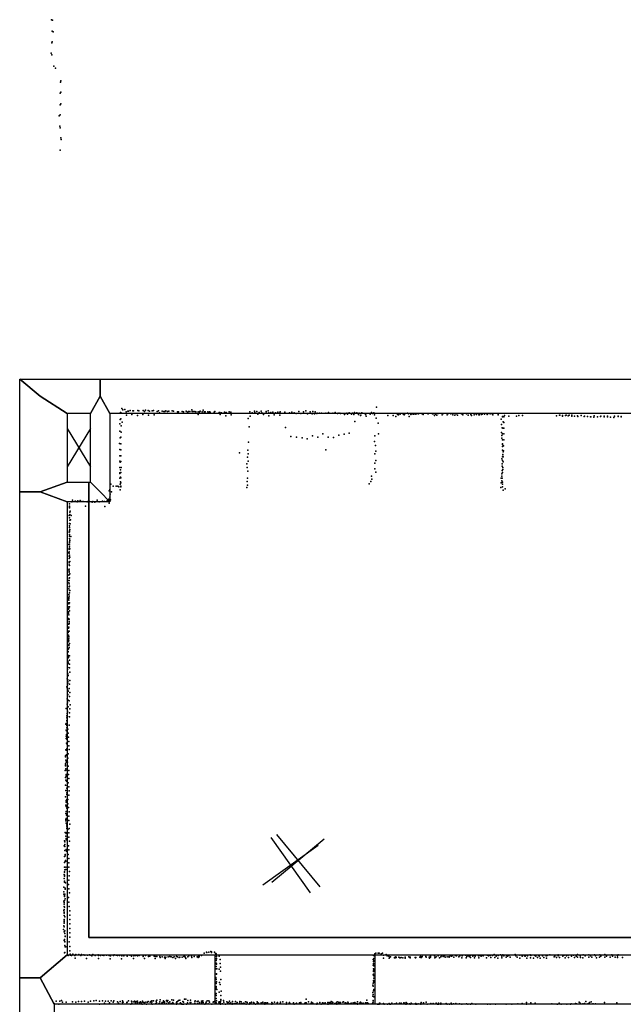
# Model space of a CAD drawing. Header units: millimetres. Extents: x 2956 to 18202, y -3010 to 34175.
# Tile 11 of 16: x 2956 to 6506, y 13104 to 18894. Entities that reach past the tile are written whole.
import ezdxf

# ---------------------------------------------------------------- set-up
doc = ezdxf.new("R2010")
doc.units = ezdxf.units.MM
for name, color, linetype in [('DOORS', 7, 'Continuous'), ('HWALLS', 32, 'Continuous'), ('P', 9, 'Continuous'), ('PANOS', 10, 'Continuous'), ('ROOMS', 1, 'Continuous'), ('STRUCTS', 4, 'Continuous'), ('WALLS', 3, 'Continuous')]:
    doc.layers.add(name, color=color, linetype=linetype)

msp = doc.modelspace()

# ---------------------------------------------------------------- linework, layer by layer
at = {"layer": 'DOORS'}
msp.add_lwpolyline([(4104.8, 13395), (5044.6, 13395), (5044.6, 13105), (4104.8, 13105), (4104.8, 13395)], dxfattribs=at)
at = {"layer": 'HWALLS'}
for points in [[(3361.8, 13497.4), (3361.8, 16059.9), (3361.8, 16116.9)], [(3361.8, 13497.4), (8886.9, 13497.4), (9077.3, 13497.4)]]:
    msp.add_lwpolyline(points, dxfattribs=at)
at = {"layer": 'P'}
for p in [(3142, 18894), (3149, 18892), (3146, 18827), (3153, 18822), (3147, 18764), (3144, 18757), (3141, 18698), (3145, 18688), (3156, 18621), (3166, 18608), (3196, 18527), (3198, 18535), (3193, 18461), (3198, 18467), (3193, 18393), (3197, 18400), (3188, 18329), (3193, 18335), (3192, 18268), (3193, 18259), (3197, 18200), (3199, 18190), (3193, 18126), (3548, 16584), (3554, 16580), (3556, 16607), (3562, 16600), (3574, 16602), (3581, 16589), (3583, 16568), (3591, 16593), (3596, 16592), (3605, 16596), (3615, 16572), (3622, 16594), (3625, 16594), (3649, 16566), (3651, 16596), (3656, 16594), (3680, 16572), (3681, 16597), (3689, 16590), (3696, 16598), (3712, 16597), (3714, 16568), (3719, 16592), (3734, 16595), (3742, 16596), (3746, 16571), (3765, 16591), (3772, 16594), (3777, 16582), (3794, 16593), (3803, 16591), (3810, 16591), (3816, 16594), (3825, 16590), (3832, 16592), (3852, 16595), (3861, 16593), (3883, 16589), (3890, 16589), (3912, 16591), (3920, 16588), (3934, 16592), (3942, 16587), (3948, 16590), (3956, 16591), (3969, 16600), (3970, 16590), (3976, 16591), (3985, 16590), (3991, 16588), (4005, 16589), (4005, 16573), (4014, 16588), (4018, 16592), (4028, 16588), (4034, 16598), (4041, 16588), (4047, 16588), (4062, 16589), (4068, 16583), (4071, 16589), (4076, 16586), (4100, 16586), (4100, 16581), (4104, 16590), (4128, 16584), (4132, 16585), (4134, 16572), (4143, 16583), (4160, 16587), (4168, 16564), (4170, 16584), (4187, 16589), (4198, 16587), (4199, 16571), (4309, 16588), (4311, 16562), (4323, 16582), (4336, 16593), (4338, 16584), (4350, 16591), (4357, 16574), (4365, 16584), (4376, 16593), (4379, 16583), (4390, 16573), (4405, 16590), (4406, 16583), (4417, 16594), (4420, 16583), (4421, 16564), (4433, 16584), (4445, 16587), (4453, 16571), (4461, 16583), (4472, 16583), (4474, 16586), (4485, 16568), (4486, 16583), (4488, 16589), (4514, 16582), (4515, 16586), (4541, 16580), (4542, 16582), (4556, 16586), (4570, 16583), (4581, 16578), (4597, 16590), (4609, 16579), (4624, 16589), (4638, 16594), (4649, 16576), (4664, 16588), (4675, 16576), (4679, 16590), (4689, 16576), (4693, 16588), (4703, 16578), (4706, 16580), (4719, 16581), (4730, 16581), (4757, 16581), (4771, 16584), (4798, 16580), (4811, 16584), (4824, 16578), (4829, 16580), (4839, 16581), (4842, 16578), (4865, 16573), (4870, 16578), (4879, 16581), (4883, 16574), (4894, 16582), (4907, 16575), (4912, 16580), (4920, 16572), (4924, 16584), (4939, 16583), (4949, 16572), (4953, 16581), (4960, 16567), (4961, 16569), (4967, 16583), (4989, 16573), (4993, 16579), (4993, 16563), (5017, 16574), (5024, 16585), (5031, 16579), (5038, 16583), (5043, 16571), (5054, 16615), (5121, 16567), (5152, 16566), (5168, 16560), (5178, 16573), (5183, 16570), (5193, 16575), (5207, 16578), (5213, 16575), (5216, 16571), (5221, 16577), (5237, 16580), (5242, 16576), (5246, 16561), (5256, 16573), (5264, 16577), (5271, 16574), (5278, 16576), (5285, 16574), (5294, 16579), (5301, 16576), (5323, 16576), (5328, 16572), (5353, 16578), (5358, 16577), (5383, 16576), (5387, 16576), (5395, 16567), (5401, 16575), (5409, 16569), (5417, 16579), (5440, 16570), (5448, 16578), (5470, 16570), (5477, 16579), (5492, 16577), (5502, 16571), (5515, 16569), (5522, 16576), (5531, 16569), (5553, 16577), (5561, 16571), (5583, 16577), (5593, 16569), (5609, 16573), (5612, 16567), (5628, 16570), (5641, 16574), (5643, 16572), (5656, 16571), (5660, 16571), (5672, 16573), (5676, 16575), (5689, 16575), (5705, 16573), (5707, 16574), (5722, 16576), (5737, 16572), (5738, 16570), (5769, 16575), (5770, 16571), (5795, 16559), (5796, 16560), (5802, 16559), (5807, 16566), (5833, 16563), (5877, 16562), (5892, 16567), (5913, 16566), (6113, 16564), (6130, 16568), (6133, 16569), (6147, 16566), (6147, 16563), (6165, 16567), (6170, 16568), (6181, 16565), (6188, 16568), (6203, 16568), (6203, 16562), (6218, 16563), (6237, 16564), (6239, 16561), (6258, 16567), (6275, 16561), (6278, 16562), (6294, 16560), (6312, 16559), (6314, 16558), (6335, 16564), (6353, 16559), (6372, 16560), (6374, 16562), (6392, 16559), (6393, 16562), (6412, 16559), (6413, 16563), (6453, 16562), (6475, 16563), (6475, 16561), (6492, 16560), (6493, 16558), (3544, 16517), (3547, 16544), (3550, 16548), (3552, 16505), (3558, 16528), (4300, 16549), (4927, 16532), (5053, 16551), (5063, 16522), (5788, 16546), (5789, 16514), (5798, 16530), (5802, 16526), (6333, 16557), (6430, 16557), (6450, 16555), (3544, 16475), (3552, 16469), (4305, 16500), (4519, 16496), (4551, 16444), (4678, 16448), (4739, 16458), (4832, 16451), (4863, 16457), (4894, 16462), (5044, 16448), (5065, 16459), (5790, 16466), (5791, 16450), (5793, 16495), (5796, 16459), (5797, 16493), (5803, 16492), (5803, 16459), (3543, 16402), (3546, 16435), (3550, 16439), (3551, 16400), (4302, 16410), (4583, 16440), (4616, 16436), (4647, 16429), (4709, 16440), (4770, 16440), (4801, 16438), (5042, 16413), (5049, 16391), (5792, 16434), (5795, 16424), (5795, 16400), (5796, 16396), (5801, 16388), (5802, 16424), (3544, 16366), (3545, 16330), (3551, 16365), (3551, 16330), (4249, 16348), (4298, 16362), (4300, 16342), (4756, 16365), (5044, 16341), (5050, 16356), (5795, 16363), (5796, 16384), (5797, 16338), (5797, 16336), (5798, 16353), (5800, 16358), (3545, 16299), (3546, 16292), (3551, 16297), (4291, 16282), (4295, 16322), (4300, 16299), (5045, 16287), (5051, 16303), (5792, 16311), (5793, 16282), (5793, 16269), (5795, 16303), (5796, 16324), (5799, 16323), (5799, 16294), (3544, 16226), (3545, 16261), (3545, 16230), (3548, 16248), (3550, 16232), (3552, 16261), (4293, 16261), (4297, 16239), (5045, 16254), (5051, 16233), (5792, 16224), (5793, 16243), (5796, 16231), (5797, 16260), (5797, 16250), (3491, 16163), (3544, 16199), (3547, 16162), (3549, 16205), (3549, 16177), (3550, 16200), (3550, 16171), (4294, 16178), (4295, 16158), (4296, 16198), (5011, 16165), (5020, 16178), (5024, 16209), (5027, 16192), (5787, 16198), (5788, 16171), (5792, 16210), (5792, 16182), (5794, 16199), (5796, 16175), (5796, 16163), (3482, 16124), (3485, 16132), (3487, 16104), (3495, 16118), (3505, 16151), (3523, 16152), (3532, 16151), (3539, 16147), (3546, 16129), (3550, 16148), (3551, 16152), (4292, 16143), (5786, 16143), (5796, 16148), (5799, 16128), (5811, 16136), (3249, 16047), (3263, 16060), (3266, 16068), (3278, 16061), (3283, 16063), (3293, 16060), (3297, 16065), (3311, 16067), (3322, 16061), (3329, 16061), (3353, 16059), (3357, 16061), (3364, 16063), (3382, 16057), (3386, 16061), (3397, 16057), (3412, 16068), (3424, 16060), (3442, 16062), (3454, 16061), (3470, 16065), (3479, 16075), (3481, 16060), (3482, 16051), (3483, 16068), (3485, 16087), (3490, 16070), (3249, 16033), (3249, 16029), (3249, 16023), (3250, 15998), (3250, 15985), (3252, 16005), (3252, 16004), (3343, 16033), (3457, 16032), (3247, 15978), (3248, 15932), (3249, 15964), (3250, 15951), (3252, 15929), (3255, 15954), (3259, 15979), (3247, 15880), (3248, 15909), (3248, 15889), (3248, 15882), (3248, 15866), (3249, 15918), (3250, 15897), (3245, 15809), (3248, 15817), (3249, 15857), (3249, 15844), (3249, 15824), (3249, 15807), (3250, 15833), (3250, 15832), (3256, 15856), (3243, 15759), (3246, 15784), (3246, 15779), (3246, 15766), (3247, 15757), (3248, 15795), (3251, 15783), (3246, 15739), (3246, 15726), (3246, 15706), (3246, 15700), (3248, 15745), (3250, 15708), (3251, 15734), (3245, 15660), (3246, 15688), (3246, 15664), (3246, 15651), (3246, 15645), (3246, 15632), (3249, 15684), (3251, 15635), (3243, 15596), (3245, 15628), (3245, 15582), (3246, 15597), (3247, 15610), (3247, 15576), (3248, 15612), (3245, 15548), (3246, 15559), (3247, 15562), (3248, 15563), (3248, 15538), (3249, 15523), (3250, 15538), (3243, 15486), (3244, 15481), (3244, 15466), (3244, 15460), (3245, 15515), (3245, 15514), (3245, 15496), (3245, 15491), (3247, 15505), (3249, 15466), (3243, 15428), (3243, 15413), (3243, 15404), (3244, 15442), (3244, 15433), (3249, 15442), (3249, 15418), (3242, 15374), (3244, 15395), (3244, 15394), (3244, 15367), (3246, 15355), (3246, 15346), (3247, 15370), (3241, 15290), (3242, 15323), (3242, 15316), (3242, 15298), (3243, 15340), (3245, 15322), (3246, 15341), (3246, 15298), (3240, 15275), (3240, 15236), (3242, 15275), (3242, 15249), (3243, 15256), (3245, 15268), (3245, 15258), (3245, 15241), (3240, 15193), (3241, 15179), (3241, 15178), (3243, 15195), (3244, 15219), (3245, 15214), (3247, 15202), (3249, 15226), (3239, 15123), (3240, 15117), (3241, 15142), (3242, 15154), (3242, 15143), (3243, 15155), (3248, 15129), (3249, 15154), (3237, 15074), (3238, 15084), (3240, 15109), (3249, 15105), (3249, 15082), (3250, 15058), (3235, 15018), (3237, 15051), (3238, 15035), (3238, 15013), (3238, 15002), (3239, 15047), (3240, 15037), (3250, 15009), (3233, 14972), (3234, 14965), (3236, 14981), (3238, 14993), (3238, 14951), (3240, 14946), (3247, 14962), (3249, 14986), (3250, 14938), (3234, 14901), (3236, 14920), (3237, 14929), (3239, 14926), (3241, 14892), (3247, 14889), (3249, 14914), (3230, 14843), (3235, 14869), (3236, 14828), (3236, 14825), (3237, 14878), (3240, 14853), (3250, 14842), (3252, 14866), (3232, 14801), (3232, 14774), (3233, 14788), (3234, 14768), (3235, 14815), (3236, 14796), (3249, 14819), (3249, 14795), (3228, 14751), (3230, 14755), (3230, 14717), (3231, 14713), (3232, 14744), (3232, 14730), (3239, 14722), (3246, 14746), (3229, 14682), (3230, 14667), (3231, 14691), (3232, 14675), (3232, 14663), (3235, 14701), (3241, 14698), (3243, 14675), (3244, 14650), (3228, 14600), (3229, 14598), (3231, 14640), (3232, 14606), (3234, 14632), (3245, 14625), (3246, 14602), (3226, 14566), (3226, 14560), (3227, 14567), (3228, 14541), (3230, 14538), (3231, 14572), (3239, 14552), (3241, 14577), (3223, 14480), (3225, 14506), (3226, 14518), (3226, 14510), (3227, 14490), (3227, 14482), (3229, 14529), (3237, 14528), (3241, 14504), (3244, 14480), (3226, 14438), (3227, 14423), (3229, 14456), (3229, 14445), (3230, 14448), (3231, 14416), (3243, 14455), (3244, 14432), (3226, 14393), (3228, 14362), (3232, 14376), (3234, 14391), (3234, 14361), (3241, 14407), (3245, 14384), (3247, 14359), (3226, 14325), (3229, 14301), (3230, 14303), (3232, 14347), (3232, 14339), (3232, 14309), (3233, 14339), (3239, 14309), (3245, 14334), (3228, 14275), (3229, 14268), (3230, 14294), (3233, 14257), (3235, 14263), (3238, 14284), (3243, 14261), (3227, 14192), (3228, 14227), (3230, 14238), (3230, 14198), (3231, 14224), (3231, 14216), (3236, 14187), (3245, 14210), (3245, 14186), (3247, 14237), (3227, 14183), (3229, 14169), (3232, 14160), (3232, 14139), (3233, 14151), (3234, 14144), (3238, 14132), (3247, 14138), (3250, 14163), (3223, 14114), (3228, 14094), (3229, 14108), (3229, 14079), (3230, 14072), (3232, 14114), (3244, 14112), (3244, 14087), (3218, 14037), (3219, 14066), (3221, 14044), (3222, 14059), (3222, 14032), (3230, 14015), (3242, 14037), (3245, 14013), (3249, 14063), (3219, 13973), (3222, 14008), (3223, 13985), (3223, 13978), (3231, 14005), (3241, 13986), (3244, 13961), (3219, 13938), (3220, 13910), (3221, 13896), (3223, 13945), (3226, 13951), (3227, 13946), (3227, 13911), (3228, 13897), (3244, 13936), (3245, 13911), (3218, 13867), (3218, 13845), (3219, 13883), (3219, 13881), (3219, 13863), (3220, 13857), (3247, 13860), (3248, 13886), (3216, 13793), (3219, 13829), (3219, 13822), (3223, 13788), (3224, 13781), (3225, 13818), (3242, 13808), (3245, 13834), (3245, 13783), (3216, 13766), (3216, 13752), (3220, 13745), (3220, 13739), (3221, 13753), (3224, 13724), (3243, 13732), (3248, 13759), (3216, 13710), (3217, 13703), (3217, 13693), (3218, 13679), (3219, 13714), (3220, 13676), (3245, 13706), (3246, 13680), (3216, 13656), (3217, 13662), (3217, 13647), (3217, 13641), (3217, 13626), (3221, 13619), (3250, 13655), (3250, 13629), (3215, 13565), (3217, 13604), (3217, 13596), (3217, 13582), (3218, 13590), (3218, 13560), (3250, 13604), (3251, 13578), (3251, 13551), (3213, 13545), (3217, 13530), (3221, 13536), (3221, 13520), (3223, 13506), (3224, 13503), (3250, 13499), (3251, 13524), (3217, 13480), (3219, 13486), (3222, 13474), (3222, 13472), (3222, 13450), (3224, 13443), (3227, 13443), (3247, 13471), (3251, 13445), (3219, 13408), (3221, 13410), (3240, 13391), (3251, 13418), (3252, 13400), (3254, 13393), (3260, 13391), (3269, 13399), (3280, 13392), (3281, 13375), (3286, 13398), (3303, 13397), (3305, 13396), (3316, 13392), (3319, 13398), (3333, 13395), (3338, 13393), (3354, 13394), (3367, 13395), (3371, 13393), (3380, 13390), (3385, 13397), (3400, 13391), (3417, 13396), (3419, 13392), (3431, 13391), (3443, 13394), (3450, 13391), (3466, 13393), (3481, 13392), (3490, 13389), (3507, 13392), (3512, 13395), (3524, 13393), (3531, 13391), (3543, 13392), (3556, 13390), (3568, 13389), (3569, 13392), (3587, 13387), (3604, 13393), (3613, 13388), (3625, 13374), (3627, 13389), (3636, 13391), (3646, 13391), (3649, 13389), (3658, 13392), (3681, 13388), (3682, 13386), (3696, 13391), (3714, 13386), (3715, 13390), (3721, 13388), (3746, 13392), (3747, 13388), (3753, 13386), (3762, 13385), (3779, 13385), (3782, 13380), (3794, 13384), (3808, 13382), (3812, 13374), (3816, 13381), (3829, 13384), (3839, 13385), (3846, 13383), (3856, 13379), (3865, 13384), (3878, 13385), (3883, 13384), (3894, 13380), (3897, 13382), (3911, 13382), (3921, 13386), (3927, 13385), (3930, 13380), (3932, 13374), (3945, 13383), (3951, 13390), (3966, 13388), (3969, 13380), (3982, 13385), (3999, 13383), (4005, 13380), (4007, 13387), (4012, 13389), (4012, 13384), (4025, 13392), (4040, 13405), (4054, 13412), (4056, 13410), (4068, 13412), (4080, 13415), (4083, 13413), (4083, 13410), (4101, 13412), (4107, 13403), (4109, 13403), (4112, 13402), (4113, 13386), (4113, 13374), (4128, 13388), (5036, 13391), (5043, 13395), (5043, 13390), (5044, 13402), (5051, 13405), (5064, 13405), (5070, 13405), (5082, 13402), (5090, 13406), (5095, 13394), (5096, 13376), (5111, 13398), (5116, 13389), (5127, 13388), (5129, 13376), (5133, 13381), (5137, 13384), (5159, 13378), (5160, 13380), (5163, 13378), (5168, 13383), (5170, 13379), (5185, 13382), (5192, 13377), (5194, 13378), (5199, 13379), (5208, 13377), (5222, 13376), (5223, 13382), (5223, 13377), (5244, 13383), (5251, 13380), (5252, 13377), (5253, 13381), (5282, 13379), (5284, 13377), (5286, 13380), (5308, 13382), (5313, 13385), (5314, 13379), (5318, 13379), (5322, 13385), (5344, 13386), (5347, 13381), (5364, 13381), (5365, 13376), (5371, 13388), (5371, 13382), (5396, 13390), (5397, 13377), (5399, 13380), (5405, 13383), (5417, 13389), (5425, 13377), (5432, 13383), (5436, 13389), (5446, 13386), (5453, 13390), (5457, 13381), (5469, 13384), (5480, 13384), (5481, 13381), (5488, 13390), (5496, 13387), (5499, 13390), (5509, 13381), (5518, 13391), (5524, 13389), (5538, 13384), (5544, 13390), (5555, 13378), (5557, 13389), (5577, 13393), (5582, 13378), (5586, 13386), (5592, 13392), (5599, 13385), (5606, 13392), (5607, 13379), (5621, 13387), (5631, 13392), (5631, 13378), (5634, 13387), (5653, 13390), (5656, 13378), (5661, 13392), (5670, 13388), (5675, 13393), (5682, 13389), (5701, 13377), (5704, 13393), (5712, 13390), (5722, 13392), (5726, 13379), (5737, 13391), (5746, 13397), (5749, 13380), (5758, 13387), (5767, 13376), (5769, 13391), (5770, 13394), (5783, 13396), (5792, 13388), (5792, 13378), (5797, 13396), (5802, 13390), (5817, 13381), (5818, 13394), (5824, 13387), (5833, 13391), (5835, 13394), (5840, 13381), (5869, 13397), (5873, 13389), (5881, 13381), (5896, 13394), (5897, 13376), (5910, 13388), (5924, 13390), (5928, 13388), (5938, 13394), (5938, 13376), (5943, 13390), (5957, 13395), (5960, 13377), (5962, 13391), (5977, 13376), (5985, 13392), (5991, 13387), (6000, 13379), (6006, 13393), (6010, 13388), (6017, 13376), (6028, 13393), (6030, 13389), (6039, 13380), (6052, 13389), (6053, 13376), (6057, 13392), (6073, 13396), (6098, 13383), (6101, 13394), (6103, 13388), (6113, 13379), (6122, 13389), (6123, 13395), (6131, 13379), (6150, 13388), (6158, 13393), (6163, 13377), (6172, 13389), (6182, 13394), (6184, 13380), (6201, 13388), (6212, 13394), (6218, 13380), (6228, 13388), (6236, 13397), (6237, 13381), (6251, 13389), (6253, 13379), (6268, 13377), (6269, 13396), (6282, 13389), (6302, 13395), (6303, 13382), (6312, 13389), (6321, 13382), (6336, 13395), (6341, 13389), (6348, 13378), (6366, 13381), (6368, 13396), (6374, 13388), (6396, 13397), (6397, 13382), (6407, 13388), (6429, 13382), (6438, 13396), (6441, 13387), (6457, 13381), (6471, 13380), (6472, 13389), (6475, 13396), (6500, 13379), (3349, 13373), (3420, 13373), (3487, 13372), (3554, 13372), (3690, 13373), (3753, 13373), (3872, 13373), (4111, 13363), (4112, 13347), (4112, 13326), (4113, 13371), (4113, 13343), (4113, 13340), (4134, 13368), (4135, 13345), (4136, 13322), (5034, 13367), (5035, 13334), (5036, 13357), (5036, 13345), (5038, 13373), (5038, 13360), (5039, 13331), (5040, 13334), (4109, 13262), (4112, 13313), (4114, 13284), (4114, 13281), (4115, 13313), (4129, 13311), (4137, 13300), (5034, 13278), (5036, 13313), (5036, 13301), (5036, 13297), (5037, 13281), (5038, 13258), (5039, 13307), (5039, 13271), (4110, 13202), (4111, 13227), (4111, 13210), (4111, 13201), (4112, 13252), (4112, 13251), (4112, 13235), (4113, 13236), (4130, 13232), (4134, 13220), (4139, 13251), (5033, 13218), (5034, 13229), (5035, 13212), (5036, 13243), (5037, 13244), (5038, 13235), (4108, 13164), (4111, 13194), (4111, 13157), (4112, 13168), (4115, 13192), (4128, 13175), (4139, 13157), (4140, 13182), (5032, 13174), (5033, 13152), (5034, 13163), (5036, 13184), (5038, 13191), (5038, 13148), (3159, 13110), (3170, 13123), (3186, 13106), (3192, 13122), (3202, 13127), (3207, 13117), (3230, 13118), (3267, 13120), (3285, 13118), (3302, 13121), (3320, 13121), (3337, 13123), (3358, 13117), (3372, 13122), (3391, 13124), (3405, 13127), (3425, 13123), (3426, 13106), (3442, 13124), (3455, 13112), (3461, 13122), (3477, 13123), (3483, 13113), (3493, 13125), (3506, 13117), (3510, 13124), (3530, 13119), (3537, 13112), (3547, 13121), (3561, 13125), (3561, 13115), (3564, 13118), (3586, 13115), (3587, 13118), (3596, 13124), (3610, 13105), (3613, 13122), (3616, 13121), (3616, 13112), (3627, 13120), (3630, 13122), (3637, 13115), (3637, 13114), (3640, 13121), (3648, 13122), (3649, 13116), (3649, 13110), (3661, 13115), (3667, 13119), (3670, 13113), (3670, 13108), (3676, 13106), (3678, 13122), (3679, 13117), (3687, 13115), (3691, 13107), (3698, 13118), (3702, 13105), (3707, 13118), (3711, 13121), (3723, 13117), (3727, 13121), (3731, 13107), (3733, 13125), (3733, 13118), (3734, 13105), (3742, 13125), (3754, 13107), (3758, 13123), (3760, 13115), (3762, 13128), (3775, 13109), (3779, 13120), (3781, 13130), (3789, 13110), (3793, 13116), (3795, 13112), (3801, 13124), (3801, 13118), (3808, 13119), (3808, 13115), (3818, 13107), (3819, 13126), (3820, 13107), (3823, 13120), (3827, 13127), (3833, 13113), (3834, 13107), (3838, 13119), (3847, 13110), (3851, 13130), (3856, 13115), (3857, 13113), (3858, 13110), (3861, 13128), (3877, 13115), (3878, 13106), (3879, 13119), (3879, 13110), (3884, 13121), (3889, 13127), (3897, 13128), (3899, 13112), (3901, 13114), (3907, 13107), (3909, 13106), (3915, 13105), (3916, 13121), (3919, 13118), (3920, 13106), (3924, 13134), (3933, 13135), (3936, 13105), (3943, 13114), (3945, 13126), (3958, 13116), (3961, 13128), (3962, 13108), (3963, 13115), (3984, 13107), (3985, 13119), (3988, 13125), (3988, 13108), (3999, 13121), (4004, 13110), (4006, 13122), (4013, 13115), (4023, 13107), (4024, 13114), (4025, 13123), (4025, 13111), (4032, 13117), (4033, 13124), (4035, 13115), (4045, 13105), (4050, 13112), (4052, 13118), (4059, 13124), (4065, 13107), (4068, 13124), (4072, 13118), (4086, 13106), (4093, 13118), (4095, 13119), (4102, 13121), (4106, 13117), (4106, 13108), (4111, 13138), (4112, 13113), (4113, 13125), (4126, 13117), (4128, 13109), (4129, 13120), (4134, 13120), (4136, 13112), (4136, 13106), (4138, 13124), (4139, 13133), (4148, 13107), (4155, 13126), (4156, 13117), (4166, 13105), (4173, 13120), (4179, 13113), (4181, 13116), (4190, 13122), (4190, 13107), (4192, 13111), (4198, 13114), (4206, 13105), (4207, 13121), (4210, 13109), (4221, 13110), (4224, 13121), (4230, 13110), (4234, 13116), (4248, 13111), (4250, 13121), (4251, 13110), (4258, 13120), (4262, 13110), (4272, 13112), (4277, 13109), (4284, 13120), (4287, 13106), (4292, 13117), (4294, 13115), (4306, 13106), (4310, 13114), (4314, 13112), (4316, 13112), (4319, 13117), (4330, 13115), (4333, 13107), (4335, 13112), (4343, 13106), (4352, 13120), (4353, 13110), (4356, 13113), (4356, 13109), (4360, 13112), (4375, 13114), (4386, 13117), (4386, 13115), (4388, 13107), (4398, 13114), (4398, 13105), (4403, 13114), (4404, 13111), (4414, 13114), (4438, 13115), (4438, 13105), (4443, 13110), (4444, 13107), (4454, 13118), (4469, 13113), (4472, 13116), (4488, 13110), (4490, 13117), (4504, 13120), (4522, 13105), (4524, 13108), (4525, 13115), (4540, 13112), (4542, 13115), (4547, 13108), (4566, 13114), (4570, 13105), (4579, 13108), (4583, 13111), (4601, 13114), (4609, 13116), (4610, 13114), (4633, 13109), (4634, 13113), (4641, 13135), (4641, 13114), (4642, 13108), (4654, 13120), (4669, 13109), (4672, 13118), (4675, 13113), (4679, 13112), (4704, 13106), (4705, 13112), (4706, 13112), (4720, 13115), (4728, 13105), (4737, 13113), (4743, 13112), (4752, 13114), (4767, 13105), (4768, 13116), (4770, 13106), (4775, 13116), (4784, 13114), (4787, 13121), (4793, 13109), (4796, 13118), (4797, 13115), (4809, 13110), (4816, 13112), (4818, 13113), (4820, 13106), (4823, 13119), (4831, 13109), (4833, 13118), (4838, 13112), (4843, 13116), (4857, 13118), (4860, 13119), (4870, 13114), (4874, 13114), (4880, 13108), (4886, 13117), (4887, 13113), (4897, 13108), (4905, 13111), (4917, 13114), (4923, 13108), (4926, 13116), (4934, 13110), (4942, 13120), (4942, 13108), (4943, 13106), (4955, 13112), (4959, 13117), (4963, 13111), (4966, 13111), (4972, 13108), (4975, 13112), (4987, 13108), (4989, 13113), (4994, 13114), (4998, 13128), (5002, 13113), (5005, 13109), (5006, 13107), (5030, 13109), (5030, 13107), (5033, 13114), (5035, 13126), (5035, 13117), (5059, 13105), (5063, 13105), (5069, 13106), (5071, 13112), (5074, 13111), (5096, 13109), (5100, 13106), (5118, 13106), (5128, 13109), (5133, 13106), (5136, 13106), (5144, 13112), (5161, 13107), (5162, 13108), (5172, 13112), (5189, 13111), (5200, 13112), (5214, 13113), (5215, 13111), (5219, 13112), (5226, 13106), (5228, 13115), (5228, 13105), (5234, 13109), (5248, 13108), (5253, 13106), (5257, 13112), (5260, 13109), (5283, 13109), (5286, 13110), (5286, 13106), (5291, 13106), (5292, 13105), (5300, 13108), (5312, 13107), (5314, 13106), (5316, 13116), (5330, 13113), (5346, 13118), (5352, 13106), (5372, 13108), (5374, 13110), (5388, 13110), (5404, 13111), (5412, 13105), (5418, 13111), (5418, 13105), (5433, 13111), (5433, 13105), (5463, 13110), (5470, 13106), (5483, 13106), (5493, 13111), (5498, 13105), (5506, 13108), (5520, 13109), (5543, 13107), (5556, 13106), (5584, 13108), (5592, 13106), (5607, 13105), (5614, 13109), (5615, 13107), (5639, 13105), (5707, 13106), (5722, 13105), (5723, 13106), (5754, 13105), (5817, 13105), (5850, 13106), (5885, 13108), (5911, 13109), (5936, 13115), (5936, 13105), (5962, 13113), (5988, 13111), (6086, 13107), (6117, 13106), (6119, 13106), (6128, 13112), (6140, 13106), (6173, 13106), (6195, 13105), (6198, 13108), (6225, 13110), (6230, 13107), (6246, 13117), (6251, 13112), (6268, 13108), (6277, 13110), (6277, 13108), (6285, 13121), (6296, 13108), (6304, 13112), (6306, 13116), (6317, 13119), (6326, 13107), (6328, 13107), (6328, 13107), (6341, 13108), (6395, 13116), (6467, 13113)]:
    msp.add_point(p, dxfattribs=at)
at = {"layer": 'PANOS'}
for points in [[(4432, 14085.9), (4664.7, 13760.6)], [(4746.9, 14076.2), (4439.2, 13820.6)], [(4465.3, 14102.2), (4720.8, 13794.5)], [(4385.7, 13806.9), (4711, 14039.6)]]:
    msp.add_lwpolyline(points, dxfattribs=at)
at = {"layer": 'ROOMS'}
for points in [[(3234.7, 16578.1), (3234.7, 16173.9), (3361.8, 16173.9), (3371.4, 16173.9), (3371.4, 16578.1), (3234.7, 16578.1)], [(3361.8, 13497.4), (8886.9, 13497.4), (8886.9, 14250.6), (8887.7, 14250.6), (8887.7, 16578.1), (3485.4, 16578.1), (3485.4, 16060), (3361.8, 16059.9), (3361.8, 13497.4)], [(8886.9, 13395), (8886.9, 13497.4), (3361.8, 13497.4), (3361.8, 16059.9), (3234.7, 16059.9), (3234.7, 13395), (8886.9, 13395)], [(9343.9, 13497.4), (9343.9, 13105), (3158.7, 13105), (3158.7, 8343.4), (7298.7, 8343.4), (9071.9, 8343.4), (12430.9, 8343.5), (12430.9, 9349.7), (12431, 14149.1), (9343.9, 14149.1), (9343.9, 13497.4)]]:
    msp.add_lwpolyline(points, close=True, dxfattribs=at)
at = {"layer": 'STRUCTS'}
for points in [[(3371.4, 16489.3), (3234.7, 16265.5)], [(3234.7, 16489.3), (3371.4, 16265.5)]]:
    msp.add_lwpolyline(points, dxfattribs=at)
at = {"layer": 'WALLS'}
for points in [[(2955.7, 16781.1), (3428.4, 16781.1), (3428.4, 16679.6), (3371.4, 16578.1), (3234.7, 16578.1), (3076.2, 16679.6), (2955.7, 16781.1)], [(2955.7, 16116.9), (2955.7, 16781.1), (3076.2, 16679.6), (3234.7, 16578.1), (3234.7, 16173.9), (3076.2, 16116.9), (2955.7, 16116.9)], [(3428.4, 16781.1), (9090.7, 16781.1), (9077.3, 16679.6), (8887.7, 16578.1), (3485.4, 16578.1), (3428.4, 16679.6), (3428.4, 16781.1)], [(3371.4, 16173.9), (3371.4, 16578.1), (3428.4, 16679.6), (3485.4, 16578.1), (3485.4, 16060), (3428.4, 16116.9), (3371.4, 16173.9)], [(3234.7, 16173.9), (3361.8, 16173.9), (3361.8, 16116.9), (3361.8, 16059.9), (3234.7, 16059.9), (3076.2, 16116.9), (3234.7, 16173.9)], [(3361.8, 16173.9), (3371.4, 16173.9), (3428.4, 16116.9), (3485.4, 16060), (3361.8, 16059.9), (3361.8, 16116.9), (3361.8, 16173.9)], [(2955.7, 13260), (2955.7, 16116.9), (3076.2, 16116.9), (3234.7, 16059.9), (3234.7, 13395), (3076.2, 13260), (2955.7, 13260)], [(3234.7, 13395), (8886.9, 13395), (9077.3, 13260), (9343.9, 13105), (3158.7, 13105), (3076.2, 13260), (3234.7, 13395)], [(2955.7, 8273.5), (2955.7, 13260), (3076.2, 13260), (3158.7, 13105), (3158.7, 8343.4), (3076.2, 8273.5), (2955.7, 8273.5)]]:
    msp.add_lwpolyline(points, dxfattribs=at)

doc.saveas('drawing.dxf')
